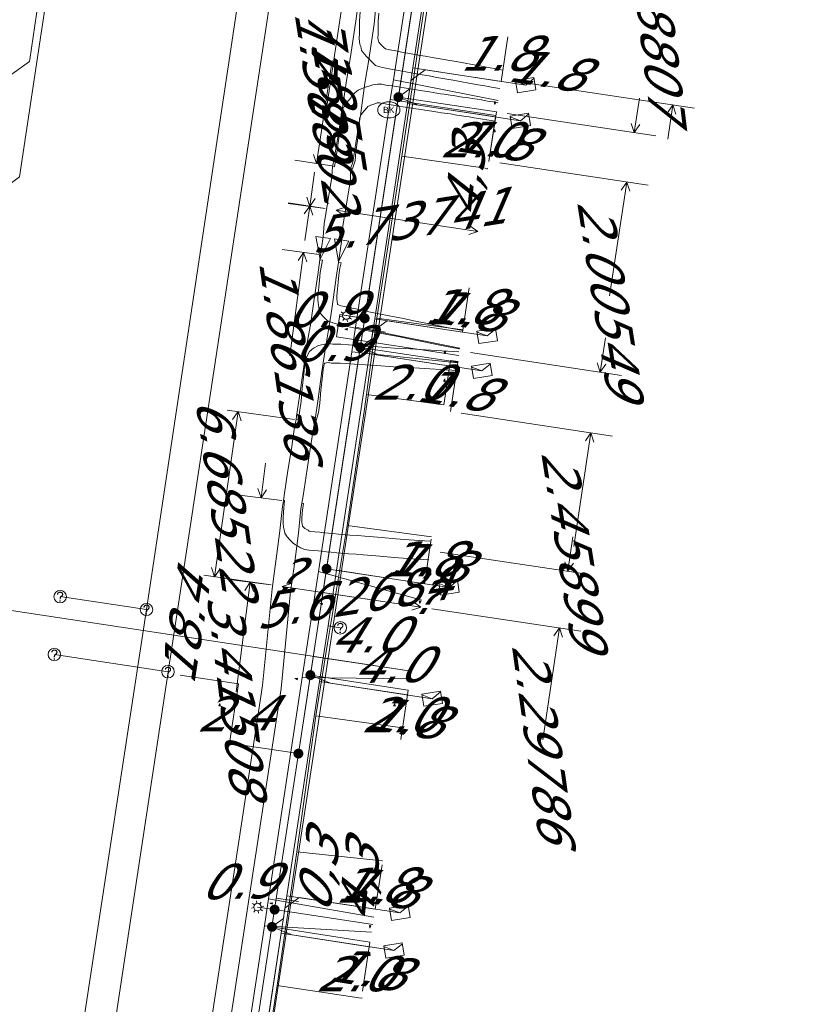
# Model space of a CAD drawing. Header units: metres. Extents: x 124576 to 133557, y 395865 to 402386.
# Tile 150 of 256: x 126516 to 126548, y 399736 to 399775. Entities that reach past the tile are written whole.
import ezdxf
from ezdxf.enums import TextEntityAlignment as Align

# ---------------------------------------------------------------- set-up
doc = ezdxf.new("R2010")
doc.units = ezdxf.units.M
doc.header["$MEASUREMENT"] = 0
for name, color, linetype, lineweight, true_color in [('LG_Datatransport_KPN_BV', 3, 'Continuous', 13, 0x00ff00), ('LG_Datatransport_Reggefiber_Operator_BV', 3, 'Continuous', 13, 0x00ff00), ('LG_Datatransport_Ziggo_BV', 3, 'Continuous', 13, 0x00ff00), ('LG_Laag_Spanning_Enexis_Netbeheer_BV', 7, 'Continuous', 13, 0x960000), ('LG_Midden_Spanning_Enexis_Netbeheer_BV', 7, 'Continuous', 13, 0xd20000), ('LG_Riool_Vrij_Verval_Gemeente_Tilburg_Ruimtelijke_Uitvoering', 7, 'Continuous', 13, 0xca00a0), ('LG_unet-4_Brabant_Water', 5, 'Continuous', 13, 0x0000ff), ('LG_warmte', 7, 'Continuous', 13, 0x008080), ('LG_warmte_Ennatuurlijk_BV', 7, 'Continuous', 13, 0x008080), ('MV_Datatransport_lijn', 3, 'Continuous', 0, 0x00ff00), ('MV_warmte_lijn', 7, 'Continuous', 0, 0x008080)]:
    doc.layers.add(name, color=color, linetype=linetype, lineweight=lineweight, true_color=true_color)
for name, color, linetype, lineweight in [('LG_Datatransport_P_Ziggo_BV', 7, 'Continuous', 0), ('LG_Laag_Spanning_P_Enexis_Netbeheer_BV', 7, 'Continuous', 0), ('LG_overig_P_Gemeente_Tilburg_Ruimtelijke_Uitvoering', 7, 'Continuous', 0), ('LG_Riool_Vrij_Verval_P_Gemeente_Tilburg_Ruimtelijke_Uitvoering', 7, 'Continuous', 0), ('LG_unet-4_P_Brabant_Water', 7, 'Continuous', 0), ('MV_Datatransport', 7, 'Continuous', 0), ('MV_Laag_Spanning', 7, 'Continuous', 0), ('MV_Laag_Spanning_lijn', 7, 'Continuous', 0), ('MV_Laag_Spanning_pijl', 7, 'Continuous', 0), ('MV_Midden_Spanning', 7, 'Continuous', 0), ('MV_Midden_Spanning_pijl', 7, 'Continuous', 0), ('MV_unet-4', 7, 'Continuous', 0), ('MV_warmte', 7, 'Continuous', 0)]:
    doc.layers.add(name, color=color, linetype=linetype, lineweight=lineweight)
doc.styles.add('Klic_Annotatie', font='verdanai.ttf', dxfattribs={"oblique": 20, "height": 1.4})
doc.styles.add('Style-Arial', font='arial.ttf')

# ---------------------------------------------------------------- blocks, each defined once
blk = doc.blocks.new('Onbekend_5')
at = {"layer": 'LG_Datatransport_P_Ziggo_BV'}
blk.add_hatch(color=256, dxfattribs=at).paths.add_polyline_path([(-0.25, -1.07, -0.262633), (0.23, 0.15), (0.59, 0.47, 0.379827), (0.7, 1.26), (0.69, 1.26, 0.228508), (-0.03, 1.53), (-0.03, 1.52, 0.459053), (-0.82, 0.79), (-1.29, 0.85, -0.414214), (-0.08, 2, -0.243799), (1.09, 1.52, -0.379827), (0.9, 0.11), (0.54, -0.2, 0.262633), (0.23, -1.08), (-0.17, -1.07)])
blk.add_circle((0, 0), 2.5, dxfattribs=at)
at = {"layer": 'LG_Datatransport_P_Ziggo_BV', "extrusion": (0, 0, -1)}
blk.add_solid([(0.34, -2.06), (-0.21, -2.06), (0.34, -1.51), (-0.21, -1.51)], dxfattribs=at)
blk = doc.blocks.new('Mof')
at = {"layer": 'LG_Laag_Spanning_P_Enexis_Netbeheer_BV'}
h = blk.add_hatch(color=256, dxfattribs=at)
edge = h.paths.add_edge_path()
edge.add_arc((0, 0), 2, 0, 360)
blk = doc.blocks.new('DeliveryPoint')
at = {"layer": 'LG_Laag_Spanning_P_Enexis_Netbeheer_BV', "flags": 128}
blk.add_lwpolyline([(-3.75, -2.5), (3.75, -2.5), (3.75, 2.5), (-3.75, 2.5), (-3.75, -2.5)], close=True, dxfattribs=at)
blk.add_lwpolyline([(-3.75, 2.5), (-3.75, 2.16), (0, 0), (3.75, 2.16)], dxfattribs=at)
blk = doc.blocks.new('Streetlight')
at = {"layer": 'LG_Laag_Spanning_P_Enexis_Netbeheer_BV'}
for p, q in [((-1.77, 1.77), (-1.06, 1.06)), ((0, 2.5), (0, 1.5)), ((1.77, 1.77), (1.06, 1.06)), ((-1.06, -1.06), (-1.77, -1.77)), ((0, -1.5), (0, -2.5)), ((1.06, -1.06), (1.77, -1.77))]:
    blk.add_line(p, q, dxfattribs=at)
at = {"layer": 'LG_Laag_Spanning_P_Enexis_Netbeheer_BV', "flags": 128}
for points in [[(-2.5, 0), (-1.5, 0)], [(1.5, 0), (2.5, 0)]]:
    blk.add_lwpolyline(points, dxfattribs=at)
at = {"layer": 'LG_Laag_Spanning_P_Enexis_Netbeheer_BV'}
blk.add_circle((0, 0), 1.5, dxfattribs=at)
blk = doc.blocks.new('m_pijl')
at = {"layer": 'MV_Laag_Spanning_pijl'}
blk.add_hatch(color=7, dxfattribs=at).paths.add_polyline_path([(-1, -0.33), (-1, 0), (-1, 0.33), (0, 0)])
at = {"layer": 'MV_Laag_Spanning_pijl', "flags": 128}
blk.add_lwpolyline([(-1, 0), (-1, 0.33), (0, 0), (-1, -0.33), (-1, 0)], close=True, dxfattribs=at)
blk = doc.blocks.new('FireHydrant')
at = {"layer": 'LG_unet-4_P_Brabant_Water'}
blk.add_ellipse((0, 0), major_axis=(4.45, 0), ratio=0.727642, dxfattribs=at)
at = {"layer": 'LG_unet-4_P_Brabant_Water', "style": 'Style-Arial'}
blk.add_text('BK', height=2.5, dxfattribs=at).set_placement((0, 0), align=Align.MIDDLE_CENTER)
blk = doc.blocks.new('Onbekend_2')
at = {"layer": 'LG_Riool_Vrij_Verval_P_Gemeente_Tilburg_Ruimtelijke_Uitvoering'}
blk.add_hatch(color=256, dxfattribs=at).paths.add_polyline_path([(-0.25, -1.07, -0.262633), (0.23, 0.15), (0.59, 0.47, 0.379827), (0.7, 1.26), (0.69, 1.26, 0.228508), (-0.03, 1.53), (-0.03, 1.52, 0.459053), (-0.82, 0.79), (-1.29, 0.85, -0.414214), (-0.08, 2, -0.243799), (1.09, 1.52, -0.379827), (0.9, 0.11), (0.54, -0.2, 0.262633), (0.23, -1.08), (-0.17, -1.07)])
blk.add_circle((0, 0), 2.5, dxfattribs=at)
at = {"layer": 'LG_Riool_Vrij_Verval_P_Gemeente_Tilburg_Ruimtelijke_Uitvoering', "extrusion": (0, 0, -1)}
blk.add_solid([(0.34, -2.06), (-0.21, -2.06), (0.34, -1.51), (-0.21, -1.51)], dxfattribs=at)
blk = doc.blocks.new('Onbekend_1')
at = {"layer": 'LG_overig_P_Gemeente_Tilburg_Ruimtelijke_Uitvoering'}
blk.add_hatch(color=256, dxfattribs=at).paths.add_polyline_path([(-0.25, -1.07, -0.262633), (0.23, 0.15), (0.59, 0.47, 0.379827), (0.7, 1.26), (0.69, 1.26, 0.228508), (-0.03, 1.53), (-0.03, 1.52, 0.459053), (-0.82, 0.79), (-1.29, 0.85, -0.414214), (-0.08, 2, -0.243799), (1.09, 1.52, -0.379827), (0.9, 0.11), (0.54, -0.2, 0.262633), (0.23, -1.08), (-0.17, -1.07)])
blk.add_circle((0, 0), 2.5, dxfattribs=at)
at = {"layer": 'LG_overig_P_Gemeente_Tilburg_Ruimtelijke_Uitvoering', "extrusion": (0, 0, -1)}
blk.add_solid([(0.34, -2.06), (-0.21, -2.06), (0.34, -1.51), (-0.21, -1.51)], dxfattribs=at)

msp = doc.modelspace()

# ---------------------------------------------------------------- linework, layer by layer
at = {"layer": 'LG_Datatransport_KPN_BV', "flags": 128}
msp.add_lwpolyline([(126588.518, 399795.911), (126581.529, 399796.996), (126551.35, 399801.313), (126536.511, 399803.547), (126535.548, 399797.221), (126526.781, 399739.644), (126520.403, 399697.751), (126516.709, 399676.121), (126516.126, 399672.264)], dxfattribs=at)
at = {"layer": 'LG_Datatransport_Reggefiber_Operator_BV'}
for p, q in [((126531.287, 399769.921), (126532.142, 399775.596)), ((126530.281, 399763.434), (126531.287, 399769.921)), ((126531.287, 399769.921), (126534.706, 399769.438)), ((126534.7, 399769.4), (126534.706, 399769.438)), ((126529.868, 399760.383), (126530.281, 399763.434)), ((126530.281, 399763.434), (126533.729, 399762.967)), ((126529.093, 399755.135), (126529.788, 399759.793)), ((126528.31, 399750.407), (126529.093, 399755.135)), ((126529.093, 399755.135), (126532.469, 399754.677)), ((126527.842, 399747.508), (126528.31, 399750.407)), ((126527.076, 399742.054), (126527.842, 399747.508)), ((126527.842, 399747.508), (126531.31, 399747.02)), ((126526.287, 399736.7), (126527.076, 399742.054)), ((126527.076, 399742.054), (126530.51, 399741.698)), ((126530.5, 399741.7), (126530.51, 399741.698)), ((126525.545, 399731.894), (126526.287, 399736.7)), ((126526.287, 399736.7), (126529.66, 399736.19)), ((126529.66, 399736.19), (126529.7, 399736.2))]:
    msp.add_line(p, q, dxfattribs=at)
at = {"layer": 'LG_Datatransport_Reggefiber_Operator_BV', "flags": 128}
for points in [[(126528.31, 399750.407), (126529.093, 399755.135), (126529.788, 399759.793), (126530.281, 399763.434), (126531.287, 399769.921), (126532.142, 399775.596), (126532.97, 399781.141), (126533.661, 399785.501), (126534.457, 399791.373), (126535.701, 399798.945), (126536.494, 399803.433), (126542.497, 399802.556), (126542.935, 399806.671), (126543.856, 399812.031), (126544.432, 399816.128)], [(126529.868, 399760.383), (126532.966, 399759.963), (126533.235, 399761.745), (126533.532, 399761.7)], [(126527.696, 399659.222), (126516.445, 399660.93), (126516.945, 399663.167), (126517.312, 399666.151), (126517.737, 399669.597), (126516.257, 399670.638), (126516.534, 399672.738), (126517.83, 399680.605), (126518.592, 399685.911), (126519.372, 399691.347), (126520.255, 399697.597), (126521.19, 399703.588), (126522.352, 399710.839), (126523.559, 399718.816), (126524.035, 399721.908), (126524.787, 399726.996), (126525.545, 399731.894), (126526.287, 399736.7), (126527.076, 399742.054), (126527.842, 399747.508), (126528.31, 399750.407)]]:
    msp.add_lwpolyline(points, dxfattribs=at)
at = {"layer": 'LG_Datatransport_Ziggo_BV'}
for p, q in [((126531.729, 399773.461), (126533.045, 399782.102)), ((126531.512, 399772.034), (126531.729, 399773.461)), ((126535.255, 399772.924), (126531.729, 399773.461)), ((126530.199, 399763.407), (126531.512, 399772.034)), ((126535.039, 399771.496), (126531.512, 399772.034)), ((126529.986, 399762.008), (126530.199, 399763.407)), ((126530.199, 399763.407), (126533.709, 399762.872)), ((126528.666, 399753.334), (126529.986, 399762.008)), ((126533.497, 399761.473), (126529.986, 399762.008)), ((126528.327, 399751.106), (126528.666, 399753.334)), ((126528.666, 399753.334), (126532.186, 399752.798)), ((126527.987, 399748.877), (126528.327, 399751.106)), ((126528.327, 399751.106), (126528.819, 399751.03)), ((126526.68, 399740.294), (126527.987, 399748.877)), ((126527.987, 399748.877), (126531.511, 399748.34)), ((126526.451, 399738.791), (126526.68, 399740.294)), ((126530.213, 399739.755), (126526.68, 399740.294)), ((126525.144, 399730.208), (126526.451, 399738.791)), ((126526.451, 399738.791), (126529.978, 399738.253))]:
    msp.add_line(p, q, dxfattribs=at)
at = {"layer": 'LG_Datatransport_Ziggo_BV', "flags": 128}
for points in [[(126528.819, 399751.03), (126528.327, 399751.106), (126528.666, 399753.334), (126529.986, 399762.008), (126530.199, 399763.407), (126531.512, 399772.034), (126531.729, 399773.461), (126533.045, 399782.102), (126533.269, 399783.572), (126534.578, 399792.169), (126535.658, 399799.262), (126535.686, 399799.446), (126536.076, 399802.008), (126536.312, 399803.562), (126543.646, 399802.373), (126581.514, 399796.898), (126591.184, 399795.397)], [(126543.421, 399800.889), (126536.076, 399802.008), (126535.686, 399799.446), (126535.658, 399799.262), (126534.578, 399792.169), (126533.269, 399783.572), (126533.045, 399782.102), (126531.729, 399773.461), (126531.512, 399772.034), (126530.199, 399763.407), (126529.986, 399762.008), (126528.666, 399753.334), (126528.327, 399751.106), (126528.819, 399751.03)], [(126538.072, 399791.636), (126534.578, 399792.169), (126533.269, 399783.572), (126533.045, 399782.102), (126531.729, 399773.461), (126531.512, 399772.034), (126530.199, 399763.407), (126529.986, 399762.008), (126528.666, 399753.334), (126528.327, 399751.106), (126528.819, 399751.03)], [(126536.761, 399783.04), (126533.269, 399783.572), (126533.045, 399782.102), (126531.729, 399773.461), (126531.512, 399772.034), (126530.199, 399763.407), (126529.986, 399762.008), (126528.666, 399753.334), (126528.327, 399751.106), (126528.819, 399751.03)], [(126536.539, 399781.57), (126533.045, 399782.102), (126531.729, 399773.461), (126531.512, 399772.034), (126530.199, 399763.407), (126529.986, 399762.008), (126528.666, 399753.334), (126528.327, 399751.106), (126528.819, 399751.03)], [(126535.255, 399772.924), (126531.729, 399773.461), (126531.512, 399772.034), (126530.199, 399763.407), (126529.986, 399762.008), (126528.666, 399753.334), (126528.327, 399751.106), (126528.819, 399751.03)], [(126535.039, 399771.496), (126531.512, 399772.034), (126530.199, 399763.407), (126529.986, 399762.008), (126528.666, 399753.334), (126528.327, 399751.106), (126528.819, 399751.03)], [(126528.819, 399751.03), (126528.327, 399751.106), (126528.666, 399753.334), (126529.986, 399762.008), (126530.199, 399763.407), (126533.709, 399762.872)], [(126533.497, 399761.473), (126529.986, 399762.008), (126528.666, 399753.334), (126528.327, 399751.106), (126528.819, 399751.03)], [(126528.819, 399751.03), (126528.327, 399751.106), (126528.666, 399753.334), (126532.186, 399752.798)], [(126521.112, 399679.892), (126517.564, 399680.43), (126518.39, 399685.852), (126519.191, 399691.11), (126520.042, 399696.696), (126521.036, 399703.227), (126522.075, 399710.051), (126523.385, 399718.655), (126523.61, 399720.135), (126524.915, 399728.707), (126525.144, 399730.208), (126526.451, 399738.791), (126526.68, 399740.294), (126527.987, 399748.877), (126528.327, 399751.106), (126528.819, 399751.03)], [(126528.819, 399751.03), (126528.327, 399751.106), (126527.987, 399748.877), (126526.68, 399740.294), (126526.451, 399738.791), (126525.144, 399730.208), (126524.915, 399728.707), (126523.61, 399720.135), (126523.385, 399718.655), (126522.075, 399710.051), (126521.036, 399703.227), (126520.042, 399696.696), (126519.191, 399691.11), (126518.39, 399685.852), (126521.928, 399685.315)], [(126522.739, 399690.572), (126519.191, 399691.11), (126520.042, 399696.696), (126521.036, 399703.227), (126522.075, 399710.051), (126523.385, 399718.655), (126523.61, 399720.135), (126524.915, 399728.707), (126525.144, 399730.208), (126526.451, 399738.791), (126526.68, 399740.294), (126527.987, 399748.877), (126528.327, 399751.106), (126528.819, 399751.03)], [(126523.591, 399696.158), (126520.042, 399696.696), (126521.036, 399703.227), (126522.075, 399710.051), (126523.385, 399718.655), (126523.61, 399720.135), (126524.915, 399728.707), (126525.144, 399730.208), (126526.451, 399738.791), (126526.68, 399740.294), (126527.987, 399748.877), (126528.327, 399751.106), (126528.819, 399751.03)], [(126527.352, 399702.263), (126521.036, 399703.227), (126522.075, 399710.051), (126523.385, 399718.655), (126523.61, 399720.135), (126524.915, 399728.707), (126525.144, 399730.208), (126526.451, 399738.791), (126526.68, 399740.294), (126527.987, 399748.877), (126528.327, 399751.106), (126528.819, 399751.03)], [(126528.819, 399751.03), (126528.327, 399751.106), (126527.987, 399748.877), (126526.68, 399740.294), (126526.451, 399738.791), (126525.144, 399730.208), (126524.915, 399728.707), (126523.61, 399720.135), (126523.385, 399718.655), (126522.075, 399710.051), (126525.605, 399709.513)], [(126526.942, 399718.113), (126523.385, 399718.655), (126523.61, 399720.135), (126524.915, 399728.707), (126525.144, 399730.208), (126526.451, 399738.791), (126526.68, 399740.294), (126527.987, 399748.877), (126528.327, 399751.106), (126528.819, 399751.03)], [(126528.819, 399751.03), (126528.327, 399751.106), (126527.987, 399748.877), (126526.68, 399740.294), (126526.451, 399738.791), (126525.144, 399730.208), (126524.915, 399728.707), (126523.61, 399720.135), (126527.169, 399719.593)], [(126528.451, 399728.168), (126524.915, 399728.707), (126525.144, 399730.208), (126526.451, 399738.791), (126526.68, 399740.294), (126527.987, 399748.877), (126528.327, 399751.106), (126528.819, 399751.03)], [(126528.819, 399751.03), (126528.327, 399751.106), (126527.987, 399748.877), (126526.68, 399740.294), (126526.451, 399738.791), (126525.144, 399730.208), (126528.685, 399729.668)], [(126528.819, 399751.03), (126528.327, 399751.106), (126527.987, 399748.877), (126526.68, 399740.294), (126526.451, 399738.791), (126529.978, 399738.253)], [(126530.213, 399739.755), (126526.68, 399740.294), (126527.987, 399748.877), (126528.327, 399751.106), (126528.819, 399751.03)], [(126528.819, 399751.03), (126528.327, 399751.106), (126527.987, 399748.877), (126531.511, 399748.34)]]:
    msp.add_lwpolyline(points, dxfattribs=at)
at = {"layer": 'LG_Laag_Spanning_Enexis_Netbeheer_BV'}
for p, q in [((126529.796, 399763.428), (126529.061, 399763.54)), ((126528.268, 399753.395), (126533.175, 399752.648)), ((126526.188, 399739.738), (126525.504, 399739.841))]:
    msp.add_line(p, q, dxfattribs=at)
at = {"layer": 'LG_Laag_Spanning_Enexis_Netbeheer_BV', "flags": 128}
for points in [[(126511.563, 399771.616), (126511.633, 399772.069), (126512.24, 399772.512), (126512.354, 399772.494), (126512.858, 399772.415), (126514.239, 399772.197), (126516.369, 399773.724), (126516.383, 399773.803), (126517.191, 399779.255), (126519.928, 399797.719), (126520.439, 399801.165), (126520.78, 399803.466), (126520.805, 399803.625), (126520.839, 399803.751), (126521.273, 399805.002), (126522.162, 399810.839), (126520.494, 399813.116), (126520.033, 399813.186), (126514.125, 399814.05), (126495.701, 399816.746), (126465.641, 399821.144), (126461.019, 399821.82), (126455.51, 399822.589)], [(126519.66, 399696.857), (126520.639, 399703.285), (126521.678, 399710.11), (126522.412, 399714.934), (126523.018, 399718.913), (126524.548, 399728.964), (126526.083, 399739.048), (126526.188, 399739.738), (126527.14, 399745.99), (126527.619, 399749.135), (126528.268, 399753.395), (126529.619, 399762.265), (126529.796, 399763.428), (126531.145, 399772.291), (126532.678, 399782.36), (126533.661, 399788.816), (126534.195, 399792.327), (126535.132, 399798.48), (126535.753, 399802.562), (126537.4, 399803.798), (126540.143, 399803.397), (126541.69, 399804.676), (126543.593, 399817.189)], [(126541.69, 399804.676), (126540.143, 399803.397), (126537.4, 399803.798), (126535.753, 399802.562), (126535.132, 399798.48), (126534.195, 399792.327), (126533.661, 399788.816), (126532.678, 399782.36), (126531.145, 399772.291), (126529.796, 399763.428), (126529.619, 399762.265), (126528.268, 399753.395), (126527.619, 399749.135), (126527.14, 399745.99), (126526.188, 399739.738), (126526.083, 399739.048), (126524.548, 399728.964), (126523.018, 399718.913), (126522.412, 399714.934), (126521.678, 399710.11), (126520.639, 399703.285), (126519.66, 399696.857)], [(126541.69, 399804.676), (126540.143, 399803.397), (126537.4, 399803.798), (126535.753, 399802.562), (126535.132, 399798.48), (126534.195, 399792.327), (126533.661, 399788.816), (126532.678, 399782.36), (126531.145, 399772.291), (126529.796, 399763.428), (126529.619, 399762.265), (126528.268, 399753.395), (126527.619, 399749.135), (126527.14, 399745.99)], [(126532.678, 399782.36), (126531.145, 399772.291), (126529.796, 399763.428), (126529.619, 399762.265), (126528.268, 399753.395), (126527.619, 399749.135), (126527.14, 399745.99), (126535.132, 399798.48)], [(126532.678, 399782.36), (126531.145, 399772.291), (126529.796, 399763.428), (126529.619, 399762.265), (126528.268, 399753.395), (126527.619, 399749.135), (126527.14, 399745.99)], [(126511.563, 399771.616), (126511.633, 399772.069), (126512.24, 399772.512), (126512.354, 399772.494), (126512.858, 399772.415), (126514.239, 399772.197), (126516.369, 399773.724), (126516.383, 399773.803), (126517.191, 399779.255)], [(126511.563, 399771.616), (126511.633, 399772.069), (126512.24, 399772.512), (126512.354, 399772.494), (126512.858, 399772.415), (126514.239, 399772.197), (126516.369, 399773.724), (126516.383, 399773.803), (126517.191, 399779.255)], [(126514.239, 399772.197), (126516.369, 399773.724), (126516.383, 399773.803), (126517.191, 399779.255)], [(126531.145, 399772.291), (126531.601, 399772.625), (126531.653, 399772.967), (126532.222, 399773.386), (126536.243, 399772.774)], [(126531.145, 399772.291), (126531.953, 399771.966), (126536.028, 399771.346)], [(126529.619, 399762.265), (126530.074, 399762.6), (126530.122, 399762.912), (126530.691, 399763.331), (126534.698, 399762.721)], [(126529.619, 399762.265), (126530.424, 399761.941), (126534.486, 399761.322)], [(126527.619, 399749.135), (126528.426, 399748.809), (126532.499, 399748.189)], [(126527.14, 399745.99), (126526.188, 399739.738), (126526.083, 399739.048), (126524.548, 399728.964), (126523.018, 399718.913), (126522.412, 399714.934), (126521.678, 399710.11), (126520.639, 399703.285), (126519.66, 399696.857), (126518.923, 399692.011), (126518.816, 399691.311), (126518.019, 399686.077), (126517.179, 399680.561), (126516.103, 399673.495)], [(126527.14, 399745.99), (126526.188, 399739.738), (126526.083, 399739.048), (126524.548, 399728.964), (126523.018, 399718.913), (126522.412, 399714.934), (126521.678, 399710.11), (126520.639, 399703.285), (126519.66, 399696.857), (126518.923, 399692.011), (126518.816, 399691.311), (126518.019, 399686.077), (126517.179, 399680.561), (126516.103, 399673.495)], [(126526.083, 399739.048), (126526.539, 399739.382), (126526.602, 399739.799), (126527.172, 399740.218), (126531.201, 399739.605)], [(126526.083, 399739.048), (126526.89, 399738.723), (126530.967, 399738.102)]]:
    msp.add_lwpolyline(points, dxfattribs=at)
at = {"layer": 'LG_Midden_Spanning_Enexis_Netbeheer_BV', "flags": 128}
for points in [[(126510.526, 399769.155), (126510.502, 399768.992), (126511.103, 399768.128), (126511.233, 399768.107), (126511.493, 399768.064), (126513.479, 399767.741), (126513.796, 399767.691), (126514.104, 399767.692), (126515.974, 399769.103), (126516.845, 399774.853), (126518.25, 399784.124), (126524.476, 399825.218), (126533.033, 399881.702), (126533.676, 399885.945), (126533.751, 399886.444), (126533.827, 399886.943), (126534.005, 399888.115), (126534.116, 399888.848)], [(126513.796, 399767.691), (126514.104, 399767.692), (126515.974, 399769.103), (126516.845, 399774.853), (126518.25, 399784.124), (126524.476, 399825.218), (126533.033, 399881.702), (126533.676, 399885.945), (126533.751, 399886.444)]]:
    msp.add_lwpolyline(points, dxfattribs=at)
at = {"layer": 'LG_Riool_Vrij_Verval_Gemeente_Tilburg_Ruimtelijke_Uitvoering'}
for p, q in [((126521.06, 399751.76), (126530.15, 399812.17)), ((126521.92, 399749.27), (126531.24, 399810.64)), ((126517.6, 399752.28), (126521.06, 399751.76)), ((126510.65, 399683.63), (126521.06, 399751.76)), ((126517.37, 399749.96), (126521.92, 399749.27)), ((126512.43, 399686.6), (126521.92, 399749.27))]:
    msp.add_line(p, q, dxfattribs=at)
at = {"layer": 'LG_unet-4_Brabant_Water'}
for p, q in [((126535.14, 399772.16), (126530.95, 399772.99)), ((126535.05, 399771.56), (126530.82, 399772.2)), ((126533.61, 399762.24), (126529.43, 399763.07)), ((126533.52, 399761.64), (126529.28, 399762.08)), ((126532.08, 399752.14), (126527.94, 399753.28)), ((126531.61, 399748.99), (126527.29, 399749.04)), ((126530.16, 399739.43), (126525.94, 399740.17)), ((126530.07, 399738.84), (126525.78, 399739.09))]:
    msp.add_line(p, q, dxfattribs=at)
at = {"layer": 'LG_unet-4_Brabant_Water', "flags": 128}
for points in [[(126530.76, 399771.78), (126530.82, 399772.2), (126530.95, 399772.99), (126532.32, 399781.92), (126532.47, 399782.91), (126533.89, 399792.12), (126534.97, 399799.13), (126536.19, 399807.02), (126542.62, 399816.55)], [(126521.26, 399710.56), (126522.73, 399719.08), (126522.94, 399720.44), (126524.3, 399729.36), (126524.43, 399730.25), (126525.78, 399739.09), (126525.94, 399740.17), (126527.29, 399749.04), (126527.94, 399753.28), (126529.28, 399762.08), (126529.43, 399763.07), (126530.76, 399771.78)]]:
    msp.add_lwpolyline(points, dxfattribs=at)
at = {"layer": 'LG_warmte', "flags": 128}
for points in [[(126528.01, 399765.8), (126527.84, 399766.71), (126528.42, 399766.63), (126528.01, 399765.8)], [(126528.75, 399765.7), (126528.58, 399766.61), (126529.16, 399766.52), (126528.75, 399765.7)]]:
    msp.add_lwpolyline(points, dxfattribs=at)
at = {"layer": 'LG_warmte_Ennatuurlijk_BV'}
for p, q in [((126528.066, 399766.236), (126528, 399765.774)), ((126528.809, 399766.131), (126528.742, 399765.664))]:
    msp.add_line(p, q, dxfattribs=at)
at = {"layer": 'LG_warmte_Ennatuurlijk_BV', "flags": 128}
for points in [[(126529.604, 399776.558), (126529.434, 399775.333), (126529.207, 399773.824), (126529.065, 399772.957), (126528.886, 399771.675), (126528.787, 399771.084), (126528.572, 399769.801), (126528.512, 399769.516)], [(126530.253, 399776.062), (126530.176, 399775.22), (126529.948, 399773.708), (126529.807, 399772.845), (126529.628, 399771.561), (126529.527, 399770.96), (126529.314, 399769.691), (126529.229, 399769.42)], [(126529.611, 399775.728), (126529.581, 399775.339), (126529.589, 399775.139), (126529.589, 399774.844), (126529.572, 399774.645), (126529.599, 399774.4), (126529.635, 399774.314), (126529.673, 399774.156), (126529.866, 399773.913), (126530.054, 399773.731), (126530.228, 399773.565), (126530.401, 399773.505), (126530.638, 399773.453), (126530.839, 399773.418), (126531.144, 399773.362), (126531.446, 399773.306), (126531.796, 399773.24), (126532.096, 399773.188), (126532.373, 399773.142), (126532.69, 399773.083), (126533.081, 399773.016), (126533.334, 399772.976), (126533.68, 399772.91), (126533.959, 399772.857), (126534.342, 399772.79), (126534.606, 399772.746), (126534.938, 399772.682), (126535.2, 399772.635)], [(126530.357, 399775.65), (126530.332, 399775.325), (126530.339, 399775.154), (126530.339, 399774.813), (126530.326, 399774.654), (126530.333, 399774.588), (126530.35, 399774.548), (126530.363, 399774.494), (126530.424, 399774.417), (126530.574, 399774.271), (126530.623, 399774.224), (126530.784, 399774.189), (126530.971, 399774.156), (126531.28, 399774.099), (126531.584, 399774.043), (126531.93, 399773.978), (126532.222, 399773.927), (126532.502, 399773.881), (126532.821, 399773.822), (126533.203, 399773.756), (126533.464, 399773.715), (126533.82, 399773.646), (126534.093, 399773.595), (126534.469, 399773.529), (126534.739, 399773.484), (126535.075, 399773.419), (126535.333, 399773.373)], [(126528.512, 399769.516), (126528.589, 399769.498), (126528.693, 399770.165), (126528.764, 399770.645), (126528.822, 399771.204), (126528.84, 399771.484), (126528.873, 399771.708), (126528.949, 399771.864), (126529.032, 399772.006), (126529.135, 399772.144), (126529.199, 399772.213), (126529.295, 399772.345), (126529.42, 399772.479), (126529.537, 399772.569), (126529.687, 399772.636), (126529.832, 399772.689), (126529.955, 399772.732), (126530.123, 399772.79), (126530.314, 399772.816), (126530.476, 399772.805), (126530.646, 399772.777), (126530.877, 399772.742), (126531.147, 399772.701), (126531.451, 399772.646), (126531.707, 399772.606), (126531.954, 399772.566), (126532.198, 399772.534), (126532.326, 399772.511), (126532.607, 399772.469), (126532.834, 399772.429), (126532.977, 399772.411), (126533.213, 399772.376), (126533.348, 399772.358), (126533.614, 399772.308), (126533.714, 399772.291), (126533.954, 399772.262), (126534.101, 399772.237), (126534.3, 399772.203), (126534.471, 399772.179), (126534.649, 399772.144), (126534.798, 399772.117), (126534.954, 399772.099), (126535.125, 399772.074)], [(126529.229, 399769.42), (126529.305, 399769.425), (126529.411, 399769.74), (126529.443, 399770.109), (126529.509, 399770.551), (126529.57, 399771.141), (126529.587, 399771.406), (126529.598, 399771.484), (126529.611, 399771.509), (126529.659, 399771.592), (126529.712, 399771.663), (126529.78, 399771.736), (126529.875, 399771.868), (126529.925, 399771.921), (126529.97, 399771.941), (126530.084, 399771.983), (126530.199, 399772.023), (126530.297, 399772.057), (126530.34, 399772.062), (126530.391, 399772.059), (126530.529, 399772.037), (126530.764, 399772), (126531.024, 399771.961), (126531.326, 399771.907), (126531.59, 399771.865), (126531.846, 399771.824), (126532.082, 399771.793), (126532.204, 399771.771), (126532.485, 399771.729), (126532.722, 399771.687), (126532.875, 399771.667), (126533.11, 399771.633), (126533.231, 399771.617), (126533.481, 399771.57), (126533.605, 399771.549), (126533.847, 399771.519), (126533.976, 399771.497), (126534.185, 399771.462), (126534.347, 399771.439), (126534.508, 399771.408), (126534.687, 399771.375), (126534.857, 399771.355), (126535.017, 399771.332)], [(126528.512, 399769.516), (126528.479, 399769.083), (126528.178, 399767.215), (126528.129, 399766.693), (126528.066, 399766.236)], [(126529.229, 399769.42), (126529.221, 399768.975), (126528.922, 399767.12), (126528.875, 399766.607), (126528.809, 399766.131)], [(126528, 399765.774), (126528, 399765.769), (126527.915, 399765.171), (126527.799, 399764.383), (126527.706, 399763.728), (126527.636, 399763.244), (126527.483, 399762.37), (126527.342, 399761.412), (126527.188, 399760.312), (126527.069, 399759.504), (126527.046, 399759.38)], [(126528.742, 399765.664), (126528.657, 399765.064), (126528.541, 399764.276), (126528.449, 399763.622), (126528.377, 399763.126), (126528.223, 399762.25), (126528.084, 399761.305), (126527.931, 399760.206), (126527.809, 399759.379), (126527.783, 399759.24)], [(126528, 399765.774), (126528.101, 399765.755), (126528.015, 399765.265), (126527.985, 399764.961), (126527.955, 399764.679), (126527.925, 399764.352), (126527.925, 399764.163), (126527.962, 399763.864), (126528.014, 399763.64), (126528.145, 399763.483), (126528.294, 399763.347), (126528.516, 399763.242), (126528.667, 399763.204), (126528.817, 399763.172), (126529.041, 399763.116), (126529.291, 399763.068), (126529.67, 399762.987), (126530.074, 399762.905), (126530.762, 399762.762), (126531.136, 399762.695), (126531.691, 399762.583), (126532.168, 399762.49), (126532.865, 399762.345), (126533.215, 399762.277), (126533.597, 399762.207)], [(126528.742, 399765.664), (126528.847, 399765.651), (126528.806, 399765.435), (126528.759, 399765.163), (126528.731, 399764.884), (126528.701, 399764.607), (126528.675, 399764.319), (126528.675, 399764.209), (126528.702, 399763.995), (126528.703, 399763.989), (126528.716, 399763.977), (126528.771, 399763.951), (126528.836, 399763.935), (126528.985, 399763.903), (126529.203, 399763.849), (126529.441, 399763.803), (126529.823, 399763.722), (126530.226, 399763.639), (126530.905, 399763.498), (126531.276, 399763.431), (126531.836, 399763.319), (126532.316, 399763.226), (126533.013, 399763.08), (126533.353, 399763.014), (126533.731, 399762.945)], [(126527.046, 399759.38), (126527.142, 399759.384), (126527.248, 399760.113), (126527.295, 399760.625), (126527.36, 399761.191), (126527.391, 399761.488), (126527.42, 399761.667), (126527.471, 399761.876), (126527.582, 399762.094), (126527.741, 399762.235), (126527.948, 399762.344), (126528.132, 399762.382), (126528.33, 399762.414), (126528.515, 399762.388), (126528.635, 399762.388), (126528.846, 399762.388), (126529.143, 399762.365), (126529.432, 399762.342), (126529.88, 399762.318), (126530.325, 399762.284), (126530.991, 399762.238), (126531.421, 399762.218), (126532.231, 399762.168), (126533.106, 399762.115), (126533.56, 399762.082)], [(126527.783, 399759.24), (126527.831, 399759.235), (126527.868, 399759.369), (126527.95, 399759.655), (126527.994, 399760.036), (126528.041, 399760.548), (126528.106, 399761.109), (126528.134, 399761.388), (126528.156, 399761.516), (126528.18, 399761.614), (126528.183, 399761.62), (126528.203, 399761.631), (126528.268, 399761.644), (126528.338, 399761.655), (126528.463, 399761.638), (126528.635, 399761.638), (126528.818, 399761.638), (126529.084, 399761.617), (126529.382, 399761.593), (126529.832, 399761.57), (126530.27, 399761.536), (126530.948, 399761.489), (126531.381, 399761.469), (126532.186, 399761.42), (126533.056, 399761.367), (126533.506, 399761.334)], [(126527.046, 399759.38), (126526.989, 399759.079), (126526.871, 399758.298), (126526.706, 399757.236), (126526.586, 399756.429), (126526.539, 399756.135)], [(126527.783, 399759.24), (126527.728, 399758.953), (126527.613, 399758.185), (126527.447, 399757.123), (126527.327, 399756.315), (126527.28, 399756.017)], [(126526.539, 399756.135), (126526.5, 399755.889), (126526.397, 399754.91), (126526.279, 399753.989), (126526.214, 399753.498), (126526.085, 399752.591)], [(126526.539, 399756.135), (126526.584, 399756.135), (126526.549, 399755.675), (126526.532, 399755.416), (126526.532, 399755.218), (126526.55, 399755.059), (126526.57, 399754.95), (126526.601, 399754.826), (126526.685, 399754.67), (126526.795, 399754.55), (126526.926, 399754.425), (126527.028, 399754.356), (126527.111, 399754.308), (126527.219, 399754.228), (126527.403, 399754.162), (126527.562, 399754.141), (126527.737, 399754.126), (126527.931, 399754.109), (126528.089, 399754.094), (126528.271, 399754.078), (126528.446, 399754.059), (126528.675, 399754.038), (126529.149, 399753.992), (126529.46, 399753.975), (126529.74, 399753.948), (126530.083, 399753.926), (126530.401, 399753.897), (126530.977, 399753.85), (126531.513, 399753.806), (126532.146, 399753.76), (126532.367, 399753.749)], [(126527.28, 399756.017), (126527.244, 399755.791), (126527.142, 399754.824), (126527.023, 399753.892), (126526.957, 399753.396), (126526.827, 399752.486)], [(126527.28, 399756.017), (126527.34, 399756.005), (126527.308, 399755.746), (126527.297, 399755.617), (126527.282, 399755.392), (126527.282, 399755.261), (126527.293, 399755.166), (126527.303, 399755.109), (126527.304, 399755.105), (126527.332, 399755.074), (126527.397, 399755.012), (126527.426, 399754.993), (126527.525, 399754.935), (126527.577, 399754.896), (126527.581, 399754.895), (126527.642, 399754.887), (126527.801, 399754.874), (126528, 399754.855), (126528.156, 399754.841), (126528.343, 399754.825), (126528.522, 399754.806), (126528.746, 399754.784), (126529.206, 399754.74), (126529.516, 399754.723), (126529.801, 399754.696), (126530.142, 399754.674), (126530.466, 399754.644), (126531.038, 399754.598), (126531.571, 399754.554), (126532.193, 399754.508), (126532.405, 399754.498)], [(126519.349, 399707.205), (126521.131, 399718.842), (126522.947, 399730.704), (126524.764, 399742.566), (126525.706, 399748.718), (126526.085, 399752.591)], [(126519.977, 399706.349), (126520.17, 399707.608), (126521.986, 399719.47), (126523.803, 399731.332), (126525.619, 399743.194), (126526.448, 399748.604), (126526.827, 399752.486)]]:
    msp.add_lwpolyline(points, dxfattribs=at)
at = {"layer": 'MV_Datatransport_lijn'}
for p, q in [((126535.523, 399774.704), (126535.255, 399772.924)), ((126534.771, 399769.716), (126535.039, 399771.496)), ((126533.978, 399764.652), (126533.709, 399762.872)), ((126533.228, 399759.693), (126533.497, 399761.473)), ((126532.455, 399754.578), (126532.186, 399752.798)), ((126531.236, 399746.561), (126531.511, 399748.34)), ((126530.49, 399741.534), (126530.213, 399739.755)), ((126529.701, 399736.474), (126529.978, 399738.253))]:
    msp.add_line(p, q, dxfattribs=at)
at = {"layer": 'MV_Laag_Spanning_lijn'}
for p, q in [((126535.07, 399771.699), (126531.145, 399772.291)), ((126528.805, 399763.579), (126529.796, 399763.428)), ((126528.67, 399762.689), (126533.569, 399761.945)), ((126533.528, 399761.673), (126529.619, 399762.265)), ((126524.741, 399748.783), (126522.41, 399749.138)), ((126531.54, 399748.529), (126527.619, 399749.135)), ((126527.14, 399745.99), (126524.383, 399746.41)), ((126526.188, 399739.738), (126530.117, 399739.141)), ((126530.007, 399738.436), (126526.083, 399739.048))]:
    msp.add_line(p, q, dxfattribs=at)
at = {"layer": 'MV_Laag_Spanning_pijl'}
for p, q in [((126535.523, 399774.704), (126535.255, 399772.924)), ((126534.771, 399769.716), (126535.07, 399771.699)), ((126533.978, 399764.652), (126533.709, 399762.872)), ((126528.67, 399762.689), (126528.805, 399763.579)), ((126530.624, 399762.881), (126529.734, 399763.016)), ((126533.228, 399759.693), (126533.528, 399761.673)), ((126532.455, 399754.578), (126532.186, 399752.798)), ((126532.043, 399751.85), (126528.123, 399752.441)), ((126531.657, 399749.288), (126527.734, 399749.885)), ((126524.383, 399746.41), (126524.741, 399748.783)), ((126531.236, 399746.561), (126531.54, 399748.529)), ((126530.49, 399741.534), (126530.213, 399739.755)), ((126527.149, 399740.06), (126526.259, 399740.196)), ((126529.701, 399736.474), (126530.007, 399738.436))]:
    msp.add_line(p, q, dxfattribs=at)
at = {"layer": 'MV_Midden_Spanning_pijl'}
msp.add_line((126531.657, 399749.288), (126513.474, 399752.054), dxfattribs=at)
at = {"layer": 'MV_warmte_lijn'}
for p, q in [((126528.936, 399776.267), (126528.28, 399771.923)), ((126527.863, 399769.628), (126528.494, 399773.756)), ((126535.697, 399772.94), (126542.998, 399771.854)), ((126540.588, 399770.871), (126540.795, 399772.247)), ((126542.137, 399771.982), (126541.914, 399771.664)), ((126542.137, 399771.982), (126541.933, 399770.605)), ((126542.137, 399771.982), (126542.258, 399771.613)), ((126535.501, 399771.638), (126541.448, 399770.741)), ((126540.588, 399770.871), (126540.468, 399771.241)), ((126540.588, 399770.871), (126540.812, 399771.189)), ((126527.863, 399769.628), (126527.743, 399769.998)), ((126528.477, 399769.534), (126527.003, 399769.759)), ((126527.863, 399769.628), (126528.087, 399769.945)), ((126535.202, 399769.655), (126541.149, 399768.758)), ((126527.599, 399767.91), (126527.785, 399769.289)), ((126540.289, 399768.888), (126539.601, 399764.328)), ((126540.289, 399768.888), (126540.065, 399768.57)), ((126540.289, 399768.888), (126540.409, 399768.518)), ((126528.218, 399767.827), (126526.737, 399768.026)), ((126528.217, 399767.835), (126526.743, 399768.061)), ((126527.599, 399767.91), (126527.473, 399768.278)), ((126527.599, 399767.91), (126527.818, 399768.231)), ((126527.603, 399767.929), (126527.378, 399767.611)), ((126527.603, 399767.929), (126527.392, 399766.553)), ((126527.603, 399767.929), (126527.722, 399767.559)), ((126528.657, 399767.767), (126529.027, 399767.887)), ((126528.657, 399767.767), (126528.974, 399767.543)), ((126534.329, 399766.905), (126528.657, 399767.767)), ((126534.329, 399766.905), (126533.959, 399766.785)), ((126534.329, 399766.905), (126534.011, 399767.129)), ((126527.969, 399765.982), (126526.489, 399766.181)), ((126527.351, 399766.065), (126526.795, 399761.926)), ((126527.351, 399766.065), (126527.132, 399765.743)), ((126527.351, 399766.065), (126527.477, 399765.697)), ((126539.224, 399761.274), (126539.432, 399762.65)), ((126534.026, 399762.06), (126540.084, 399761.143)), ((126539.224, 399761.274), (126539.104, 399761.644)), ((126539.224, 399761.274), (126539.448, 399761.592)), ((126526.983, 399759.371), (126524.293, 399759.752)), ((126523.787, 399753.071), (126524.724, 399759.691)), ((126524.724, 399759.691), (126524.502, 399759.371)), ((126524.724, 399759.691), (126524.847, 399759.322)), ((126533.658, 399759.629), (126539.716, 399758.712)), ((126538.856, 399758.842), (126538.165, 399754.283)), ((126538.856, 399758.842), (126538.631, 399758.524)), ((126538.856, 399758.842), (126538.976, 399758.472)), ((126525.646, 399756.24), (126525.822, 399757.62)), ((126525.646, 399756.24), (126525.518, 399756.607)), ((126525.646, 399756.24), (126525.863, 399756.563)), ((126526.478, 399756.133), (126524.783, 399756.35)), ((126537.93, 399753.298), (126538.135, 399754.675)), ((126532.816, 399754.059), (126538.79, 399753.17)), ((126523.787, 399753.071), (126523.664, 399753.44)), ((126523.787, 399753.071), (126524.008, 399753.392)), ((126537.93, 399753.298), (126537.809, 399753.668)), ((126537.93, 399753.298), (126538.153, 399753.617)), ((126526.047, 399752.752), (126523.356, 399753.132)), ((126526.046, 399752.746), (126524.351, 399752.962)), ((126525.214, 399752.852), (126524.654, 399748.458)), ((126525.214, 399752.852), (126524.998, 399752.529)), ((126525.214, 399752.852), (126525.343, 399752.485)), ((126526.484, 399752.691), (126526.854, 399752.811)), ((126526.484, 399752.691), (126526.802, 399752.467)), ((126532.048, 399751.85), (126526.484, 399752.691)), ((126532.048, 399751.85), (126531.678, 399751.73)), ((126532.048, 399751.85), (126531.73, 399752.074)), ((126532.478, 399751.786), (126538.452, 399750.897)), ((126537.591, 399751.025), (126536.924, 399746.536)), ((126537.591, 399751.025), (126537.368, 399750.707)), ((126537.591, 399751.025), (126537.712, 399750.656))]:
    msp.add_line(p, q, dxfattribs=at)

# ---------------------------------------------------------------- block references
at = {"layer": 'LG_Datatransport_P_Ziggo_BV', "xscale": 0.1, "yscale": 0.1, "zscale": 0.1}
msp.add_blockref('Onbekend_5', (126528.819, 399751.03), dxfattribs=at)
at = {"layer": 'LG_Laag_Spanning_P_Enexis_Netbeheer_BV', "xscale": 0.1, "yscale": 0.1, "zscale": 0.1}
for name, p, rotation in [('DeliveryPoint', (126536.243, 399772.774), 9), ('DeliveryPoint', (126536.028, 399771.346), 9), ('Streetlight', (126529.061, 399763.54), 189), ('DeliveryPoint', (126534.698, 399762.721), 9), ('DeliveryPoint', (126534.486, 399761.322), 9), ('DeliveryPoint', (126533.175, 399752.648), 9), ('DeliveryPoint', (126532.499, 399748.189), 9), ('Mof', (126527.14, 399745.99), 359), ('Streetlight', (126525.504, 399739.841), 189), ('DeliveryPoint', (126531.201, 399739.605), 9), ('DeliveryPoint', (126530.967, 399738.102), 9)]:
    msp.add_blockref(name, p, dxfattribs=dict(at, rotation=rotation))
for p in [(126531.145, 399772.291), (126529.796, 399763.428), (126529.619, 399762.265), (126528.268, 399753.395), (126527.619, 399749.135), (126526.188, 399739.738), (126526.083, 399739.048)]:
    msp.add_blockref('Mof', p, dxfattribs=at)
at = {"layer": 'LG_overig_P_Gemeente_Tilburg_Ruimtelijke_Uitvoering', "xscale": 0.1, "yscale": 0.1, "zscale": 0.1}
for p in [(126517.6, 399752.28), (126517.37, 399749.96)]:
    msp.add_blockref('Onbekend_1', p, dxfattribs=at)
at = {"layer": 'LG_Riool_Vrij_Verval_P_Gemeente_Tilburg_Ruimtelijke_Uitvoering', "xscale": 0.1, "yscale": 0.1, "zscale": 0.1}
for p in [(126521.06, 399751.76), (126521.92, 399749.27)]:
    msp.add_blockref('Onbekend_2', p, dxfattribs=at)
at = {"layer": 'LG_unet-4_P_Brabant_Water', "xscale": 0.1, "yscale": 0.1, "zscale": 0.1}
msp.add_blockref('FireHydrant', (126530.76, 399771.78), dxfattribs=at)
at = {"layer": 'MV_Laag_Spanning_pijl', "xscale": 0.1, "yscale": 0.1, "zscale": 0.1}
for p, rotation in [((126535, 399772), 262), ((126535, 399771), 81), ((126528, 399763), 81), ((126529, 399763), 171), ((126533, 399762), 262), ((126533, 399761), 81), ((126528, 399752), 171), ((126532, 399752), 262), ((126527, 399749), 171), ((126524, 399748), 81), ((126531, 399748), 81), ((126526, 399740), 171), ((126530, 399739), 262), ((126530, 399738), 81)]:
    msp.add_blockref('m_pijl', p, dxfattribs=dict(at, rotation=rotation))

# ---------------------------------------------------------------- texts
at = {"layer": 'MV_Datatransport', "style": 'Klic_Annotatie', "oblique": 20}
for s, rotation, p in [('1.8', 351, (126537.029, 399773.399)), ('1.8', 351, (126534.905, 399770.606)), ('1.8', 351, (126533.844, 399763.762)), ('1.8', 351, (126533.363, 399760.583)), ('1.8', 351, (126532.321, 399753.688)), ('1.8', 351, (126531.374, 399747.451)), ('0,3', 81.6, (126527.907, 399741.114)), ('1.8', 351, (126530.352, 399740.645)), ('1.8', 351, (126529.84, 399737.364))]:
    msp.add_text(s, height=1.4, rotation=rotation, dxfattribs=at).set_placement(p, align=Align.MIDDLE_CENTER)
at = {"layer": 'MV_Laag_Spanning', "style": 'Klic_Annotatie', "oblique": 20}
for s, p in [('1.8', (126535.069, 399774.045)), ('2.0', (126534.299, 399770.584)), ('1.8', (126533.61, 399763.892)), ('2.0', (126531.558, 399760.865)), ('1.8', (126532.035, 399753.792)), ('2.0', (126531.154, 399747.545)), ('1.8', (126530.066, 399740.723)), ('2.0', (126529.334, 399737.169))]:
    msp.add_text(s, height=1.4, dxfattribs=at).set_placement(p, align=Align.MIDDLE_CENTER)
for s, p in [('0.9', (126528.118, 399763.787)), ('0.9', (126528.406, 399762.42)), ('4.0', (126529.849, 399750.742)), ('4.0', (126530.776, 399749.537)), ('2.4', (126524.562, 399747.597)), ('0.9', (126524.682, 399740.872))]:
    msp.add_text(s, height=1.4, rotation=1, dxfattribs=at).set_placement(p, align=Align.MIDDLE_CENTER)
at = {"layer": 'MV_Midden_Spanning', "style": 'Klic_Annotatie', "oblique": 20}
msp.add_text('18.4', height=1.4, rotation=81, dxfattribs=at).set_placement((126522.596, 399750.869), align=Align.MIDDLE_CENTER)
at = {"layer": 'MV_unet-4', "style": 'Klic_Annotatie', "oblique": 20}
for s, rotation, p in [('1,4', 88.6, (126528.32, 399772.15)), ('4,3', 83.9, (126533.81, 399768.95)), ('4,3', 83.9, (126529.56, 399740.72))]:
    msp.add_text(s, height=1.4, rotation=rotation, dxfattribs=at).set_placement(p, align=Align.MIDDLE_CENTER)
at = {"layer": 'MV_warmte', "style": 'Klic_Annotatie', "oblique": 20}
for s, rotation, p in [('0.758807', 277, (126541.371, 399776.101)), ('1.71855', 279, (126528.494, 399773.756)), ('1.58802', 279, (126528.28, 399771.923)), ('5.73741', 9, (126531.493, 399767.336)), ('2.00549', 279, (126539.601, 399764.328)), ('1.86136', 278, (126526.795, 399761.926)), ('6.68522', 278, (126524.255, 399756.381)), ('2.45899', 279, (126538.165, 399754.283)), ('5.62684', 9, (126529.266, 399752.271)), ('3.41508', 277, (126524.654, 399748.458)), ('2.29786', 278, (126536.924, 399746.536))]:
    msp.add_text(s, height=1.4, rotation=rotation, dxfattribs=at).set_placement(p, align=Align.MIDDLE_CENTER)
for p in [(126526.549, 399753.121), (126532.113, 399752.28)]:
    msp.add_text('?', height=1.4, dxfattribs=at).set_placement(p, align=Align.MIDDLE_CENTER)

doc.saveas('drawing.dxf')
